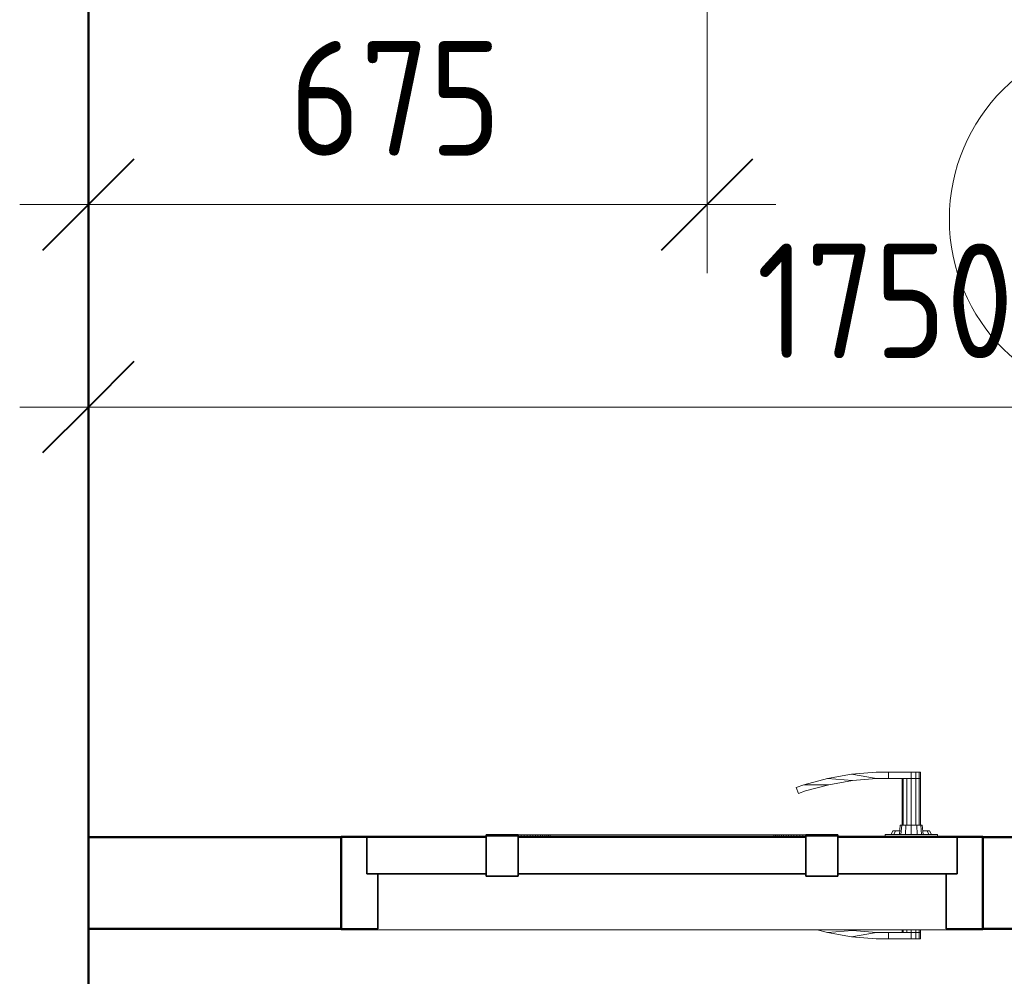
# Model space of a CAD drawing. Header units: millimetres. Extents: x -121 to 17420, y 1231 to 43130.
# Tile 8 of 57: x 6888 to 7963, y 41024 to 42067. Entities that reach past the tile are written whole.
import ezdxf

# ---------------------------------------------------------------- set-up
doc = ezdxf.new("R2010")
doc.units = ezdxf.units.MM
for name, color, linetype, lineweight in [('A-____-____-DIMS', 211, 'Continuous', 9), ('A-____-____-DIMS-50', 211, 'Continuous', 9), ('A-AREA-____-IDEN', 2, 'Continuous', 20), ('A-DOOR-____-MCUT', 31, 'Continuous', 35), ('A-DOOR-____-OTLN', 31, 'Continuous', 20), ('A-GENM-____-MCUT', 13, 'Continuous', 50), ('A-GENM-____-OTLN', 13, 'Continuous', 20), ('A-WALL-____-MCUT', 113, 'Continuous', 50), ('A-WALL-____-OTLN', 113, 'Continuous', 20)]:
    doc.layers.add(name, color=color, linetype=linetype, lineweight=lineweight)
doc.styles.add('GOST Common_1', font='GOST_Common.ttf', dxfattribs={"width": 0.9, "height": 125})
doc.dimstyles.new('ADSK_Основной_2_5_мм', dxfattribs={"dimscale": 304.8, "dimtxt": 0.412449, "dimasz": 0.328084, "dimexe": 0.246063, "dimexo": 0.000807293, "dimgap": 0.049213, "dimtad": 1, "dimdec": 0, "dimlfac": 304.8, "dimdsep": 46, "dimtxsty": 'GOST Common_1', "dimblk1": 'OBLIQUE', "dimblk2": 'OBLIQUE', "dimsah": 1, "dimcen": 0.09, "dimdle": 0.246063, "dimazin": 2, "dimtfac": 1, "dimtdec": 4, "dimtix": 1, "dimtmove": 0, "dimatfit": 3, "dimfxl": 1, "dimtvp": 1, "dimtolj": 1, "dimtzin": 0, "dimlwd": 20, "dimlwe": 20, "dimarcsym": 2})

# ---------------------------------------------------------------- blocks, each defined once
blk = doc.blocks.new('Прямая форма - 83 new-608882-В_Этаж 01_Канализация')
at = {"layer": 'A-WALL-____-MCUT', "color": 253}
for p, q in [((475.8, 0), (200, 0)), ((200, 0), (200, -100)), ((475.8, -100), (475.8, 0)), ((2702.7, 0), (1175.8, 0)), ((1175.8, 0), (1175.8, -100)), ((200, -100), (475.8, -100)), ((1175.8, -100), (3500, -100))]:
    blk.add_line(p, q, dxfattribs=at)
blk = doc.blocks.new('Прямая форма - SW - 005-608883-В_Этаж 01_Канализация')
blk.add_blockref('Прямая форма - 83 new-608882-В_Этаж 01_Канализация', (0, 0))
blk = doc.blocks.new('Family - DOO - 010-608885-В_Этаж 01_Канализация')
at = {"layer": 'A-GENM-____-MCUT', "lineweight": 9}
for p, q in [((350, 1), (-350, 1)), ((-350, 1), (-350, -101)), ((350, -101), (350, 1)), ((-350, -101), (350, -101))]:
    blk.add_line(p, q, dxfattribs=at)
blk = doc.blocks.new('Прямая форма - 83 new-608956-В_Этаж 01_Канализация')
at = {"layer": 'A-DOOR-____-MCUT', "color": 53}
for p, q in [((-322, 0), (-350, 0)), ((-350, 0), (-350, -100)), ((-192, 0), (-322, 0)), ((-322, 0), (-322, -40)), ((-322, -40), (-322, 0)), ((-157, 2.5), (-192, 2.5)), ((-192, 2.5), (-192, -42.5)), ((-192, -40), (-192, 0)), ((-157, -42.5), (-157, 2.5)), ((157, 0), (-157, 0)), ((-157, 0), (-157, -40)), ((192, 2.5), (157, 2.5)), ((157, 2.5), (157, -42.5)), ((157, -40), (157, 0)), ((192, -42.5), (192, 2.5)), ((322, 0), (192, 0)), ((192, 0), (192, -40)), ((322, -40), (322, 0)), ((350, 0), (322, 0)), ((322, 0), (322, -40)), ((350, -100), (350, 0)), ((-322, -40), (-192, -40)), ((-310, -40), (-322, -40)), ((-310, -100), (-310, -40)), ((-192, -42.5), (-157, -42.5)), ((-157, -40), (157, -40)), ((157, -42.5), (192, -42.5)), ((192, -40), (322, -40)), ((310, -40), (310, -100)), ((322, -40), (310, -40)), ((-350, -100), (-310, -100)), ((310, -100), (350, -100))]:
    blk.add_line(p, q, dxfattribs=at)
at = {"layer": 'A-DOOR-____-OTLN', "color": 9}
for p, q in [((180.5, 64), (206.9, 68.7)), ((233.6, 71), (206.9, 68.7)), ((206.9, 68.7), (233.9, 64)), ((247, 71), (233.6, 71)), ((247, 64), (247, 71)), ((247, 71), (272, 71)), ((247, 64), (247, 71)), ((272, 71), (277, 71)), ((272, 64), (272, 71)), ((277, 71), (280.7, 71)), ((277, 64), (277, 71)), ((280.7, 71), (282, 71)), ((280.7, 64), (280.7, 71)), ((282, 64), (282, 71)), ((146.5, 54.1), (154.6, 57.1)), ((148.8, 47.5), (146.5, 54.1)), ((154.6, 57.1), (180.5, 64)), ((154.6, 57.1), (182, 57.2)), ((182, 57.2), (156.7, 50.4)), ((180.5, 64), (207.8, 61.7)), ((207.8, 61.7), (182, 57.2)), ((207.8, 61.7), (233.9, 64)), ((233.9, 64), (247, 64)), ((272, 64), (247, 64)), ((262, 13), (262, 64)), ((263.3, 64), (263.3, 13)), ((267, 64), (267, 13)), ((272, 13), (272, 64)), ((277, 64), (272, 64)), ((277, 64), (272, 64)), ((277, 13), (277, 64)), ((277, 64), (280.7, 64)), ((280.7, 64), (277, 64)), ((280.7, 64), (282, 64)), ((280.7, 13), (280.7, 64)), ((282, 64), (280.7, 64)), ((282, 13), (282, 64)), ((156.7, 50.4), (148.8, 47.5)), ((259, 3), (260, 13)), ((261.6, 13), (260, 13)), ((260.7, 3), (261.6, 13)), ((261.6, 13), (266, 13)), ((266, 13), (265.5, 3)), ((266, 13), (272, 13)), ((272, 13), (278, 13)), ((272, 13), (272, 3)), ((278, 13), (282.4, 13)), ((278, 13), (278.5, 3)), ((282.4, 13), (284, 13)), ((282.4, 13), (283.3, 3)), ((284, 13), (285, 3)), ((-157, 2.5), (-153.6, 2.5)), ((-153.6, 2.5), (-150.3, 2.5)), ((-153.6, 1), (-153.6, 2.5)), ((-150.3, 2.5), (-147, 2.5)), ((-150.3, 1), (-150.3, 2.5)), ((-147, 2.5), (-143.9, 2.5)), ((-147, 1), (-147, 2.5)), ((-143.9, 2.5), (-140.9, 2.5)), ((-143.9, 1), (-143.9, 2.5)), ((-140.9, 2.5), (-138, 2.5)), ((-140.9, 1), (-140.9, 2.5)), ((-138, 2.5), (-135.3, 2.5)), ((-138, 1), (-138, 2.5)), ((-135.3, 2.5), (-132.7, 2.5)), ((-135.3, 1), (-135.3, 2.5)), ((-132.7, 2.5), (-130.3, 2.5)), ((-132.7, 1), (-132.7, 2.5)), ((-130.3, 2.5), (-127.9, 2.5)), ((-130.3, 1), (-130.3, 2.5)), ((-127.9, 2.5), (-125.8, 2.5)), ((-127.9, 1), (-127.9, 2.5)), ((-125.8, 2.5), (-123.8, 2.5)), ((-125.8, 1), (-125.8, 2.5)), ((-123.8, 2.5), (-122, 2.5)), ((-123.8, 1), (-123.8, 2.5)), ((-122, 2.5), (0, 2.5)), ((-122, 1), (-122, 2.5)), ((0, 2.5), (122, 2.5)), ((122, 2.5), (123.8, 2.5)), ((122, 1), (122, 2.5)), ((123.8, 2.5), (125.8, 2.5)), ((123.8, 1), (123.8, 2.5)), ((125.8, 2.5), (127.9, 2.5)), ((125.8, 1), (125.8, 2.5)), ((127.9, 2.5), (130.3, 2.5)), ((127.9, 1), (127.9, 2.5)), ((130.3, 2.5), (132.7, 2.5)), ((130.3, 1), (130.3, 2.5)), ((132.7, 2.5), (135.3, 2.5)), ((132.7, 1), (132.7, 2.5)), ((135.3, 2.5), (138, 2.5)), ((135.3, 1), (135.3, 2.5)), ((138, 2.5), (140.9, 2.5)), ((138, 1), (138, 2.5)), ((140.9, 2.5), (143.9, 2.5)), ((140.9, 1), (140.9, 2.5)), ((143.9, 2.5), (147, 2.5)), ((143.9, 1), (143.9, 2.5)), ((147, 2.5), (150.3, 2.5)), ((147, 1), (147, 2.5)), ((150.3, 2.5), (153.6, 2.5)), ((150.3, 1), (150.3, 2.5)), ((153.6, 2.5), (157, 2.5)), ((153.6, 1), (153.6, 2.5)), ((300.5, 3), (243.5, 3)), ((243.5, 3), (243.5, 1)), ((250, 3), (252, 7)), ((254.7, 7), (252, 7)), ((252.9, 3), (254.7, 7)), ((254.7, 7), (259.4, 7)), ((284.6, 7), (289.3, 7)), ((289.3, 7), (292, 7)), ((289.3, 7), (291.1, 3)), ((292, 7), (294, 3)), ((300.5, 1), (300.5, 3)), ((180.5, -104), (169.3, -101)), ((207.8, -101.7), (180.5, -104)), ((180.5, -104), (206.9, -108.7)), ((203.7, -101), (207.8, -101.7)), ((233.9, -104), (206.9, -108.7)), ((207.8, -101.7), (233.9, -104)), ((247, -104), (233.9, -104)), ((247, -104), (272, -104)), ((247, -111), (247, -104)), ((247, -111), (247, -104)), ((262, -104), (262, -101)), ((263.3, -101), (263.3, -104)), ((267, -101), (267, -104)), ((272, -104), (272, -101)), ((272, -104), (277, -104)), ((272, -111), (272, -104)), ((277, -104), (272, -104)), ((277, -104), (277, -101)), ((277, -104), (280.7, -104)), ((277, -111), (277, -104)), ((280.7, -104), (277, -104)), ((280.7, -104), (280.7, -101)), ((280.7, -104), (282, -104)), ((280.7, -111), (280.7, -104)), ((282, -104), (280.7, -104)), ((282, -104), (282, -101)), ((282, -111), (282, -104)), ((206.9, -108.7), (233.6, -111)), ((233.6, -111), (247, -111)), ((272, -111), (247, -111)), ((277, -111), (272, -111)), ((280.7, -111), (277, -111)), ((282, -111), (280.7, -111))]:
    blk.add_line(p, q, dxfattribs=at)
blk = doc.blocks.new('Прямая форма - DOO - 010-608957-В_Этаж 01_Канализация')
blk.add_blockref('Прямая форма - 83 new-608956-В_Этаж 01_Канализация', (350, 0))
blk = doc.blocks.new('Прямая форма - 83 new-609213-В_Этаж 01_Канализация')
at = {"layer": 'A-WALL-____-MCUT', "color": 253}
blk.add_line((2900, -200), (6700, -200), dxfattribs=at)
blk = doc.blocks.new('Прямая форма - SW - 008-609214-В_Этаж 01_Канализация')
blk.add_blockref('Прямая форма - 83 new-609213-В_Этаж 01_Канализация', (0, 0))
blk = doc.blocks.new('83 new_ifc_RVT-1-В_Этаж 01_Канализация')
at = {"layer": 'A-DOOR-____-OTLN', "color": 9, "lineweight": 20}
blk.add_blockref('Прямая форма - DOO - 010-608957-В_Этаж 01_Канализация', (21386.1, 41175.8), dxfattribs=at)
at = {"layer": 'A-GENM-____-OTLN', "color": 9, "lineweight": 20}
blk.add_blockref('Family - DOO - 010-608885-В_Этаж 01_Канализация', (21736.1, 41175.8), dxfattribs=at)
at = {"layer": 'A-WALL-____-OTLN', "color": 9, "lineweight": 20, "rotation": 90}
blk.add_blockref('Прямая форма - SW - 008-609214-В_Этаж 01_Канализация', (20910.3, 35775.8), dxfattribs=at)
at = {"layer": 'A-WALL-____-OTLN', "color": 9, "lineweight": 20}
blk.add_blockref('Прямая форма - SW - 005-608883-В_Этаж 01_Канализация', (20910.3, 41175.8), dxfattribs=at)
blk = doc.blocks.new('ADSK_M_Помещения - Номер Имя-152985-В_Этаж 01_Канализация')
at = {"layer": 'A-AREA-____-IDEN'}
blk.add_circle((0, 0), 4, dxfattribs=at)
blk = doc.blocks.new('DIMBLOCK1-В_Этаж 01_Канализация')
at = {"layer": 'A-____-____-DIMS-50', "lineweight": 20}
for p, q in [((8713.4, 41645), (8713.4, 41840.8)), ((6963.4, 41645), (6963.4, 41720)), ((6888.4, 41645), (8788.4, 41645)), ((6963.4, 41645), (6963.4, 41640.7)), ((8713.4, 41645), (8713.4, 41570))]:
    blk.add_line(p, q, dxfattribs=at)
at = {"layer": 'A-____-____-DIMS-50', "lineweight": 40}
for p, q in [((6963.4, 41645), (7013.4, 41695)), ((8713.4, 41645), (8763.4, 41695)), ((6963.4, 41645), (6913.4, 41595)), ((8713.4, 41645), (8663.4, 41595))]:
    blk.add_line(p, q, dxfattribs=at)
at = {"layer": 'A-____-____-DIMS-50', "color": 0, "lineweight": 20, "insert": (7692.4, 41823.3), "char_height": 125, "width": 350.296, "attachment_point": 1, "line_spacing_factor": 1.022761, "style": 'GOST Common_1'}
blk.add_mtext('1750', dxfattribs=at)
blk = doc.blocks.new('_Oblique')
at = {"color": 0, "linetype": 'ByBlock', "lineweight": -2}
blk.add_line((-0.5, -0.5), (0.5, 0.5), dxfattribs=at)
blk = doc.blocks.new('DIMBLOCK2-В_Этаж 01_Канализация')
at = {"layer": 'A-____-____-DIMS-50', "lineweight": 20}
for p, q in [((7638.4, 41865.8), (7638.4, 42309.7)), ((6963.4, 41865.8), (6963.4, 41940.8)), ((6888.4, 41865.8), (7713.4, 41865.8)), ((6963.4, 41865.8), (6963.4, 41861.5)), ((7638.4, 41865.8), (7638.4, 41790.8))]:
    blk.add_line(p, q, dxfattribs=at)
at = {"layer": 'A-____-____-DIMS-50', "lineweight": 40}
for p, q in [((6963.4, 41865.8), (7013.4, 41915.8)), ((7638.4, 41865.8), (7688.4, 41915.8)), ((6963.4, 41865.8), (6913.4, 41815.8)), ((7638.4, 41865.8), (7588.4, 41815.8))]:
    blk.add_line(p, q, dxfattribs=at)
at = {"layer": 'A-____-____-DIMS-50', "color": 0, "lineweight": 20, "insert": (7182.6, 42044.2), "char_height": 125, "width": 283.816, "attachment_point": 1, "line_spacing_factor": 1.022761, "style": 'GOST Common_1'}
blk.add_mtext('675', dxfattribs=at)

msp = doc.modelspace()

# ---------------------------------------------------------------- block references
at = {"lineweight": 9}
msp.add_blockref('83 new_ifc_RVT-1-В_Этаж 01_Канализация', (-14146.9061, 0), dxfattribs=at)
at = {"layer": 'A-AREA-____-IDEN', "xscale": 49.99999999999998, "yscale": 49.99999999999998, "zscale": 49.99999999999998}
msp.add_blockref('ADSK_M_Помещения - Номер Имя-152985-В_Этаж 01_Канализация', (8102.7329, 41849.9083), dxfattribs=at)

# ---------------------------------------------------------------- dimensions: what is measured, and where the dimension line sits
at = {"layer": 'A-____-____-DIMS', "lineweight": 20}
for base, p1, p2, override, picture, middle in [((7638.3773, 41865.8161), (6963.3773, 41936.5268), (7638.3773, 42384.744), {"dimpost": '<>', "dimfxl": 810.261463}, 'DIMBLOCK2-В_Этаж 01_Канализация', (7300.8773, 41943.3161)), ((8713.3773, 41644.9688), (6963.3773, 41715.6795), (8713.3773, 41915.8309), {"dimpost": '<>', "dimfxl": 1761.408696}, 'DIMBLOCK1-В_Этаж 01_Канализация', (7838.3773, 41722.4688))]:
    dim = msp.add_linear_dim(base=base, p1=p1, p2=p2, dimstyle='ADSK_Основной_2_5_мм', override=override, dxfattribs=at)
    dim.commit()
    dim.dimension.update_dxf_attribs({"geometry": picture, "text_midpoint": middle})

doc.saveas('drawing.dxf')
